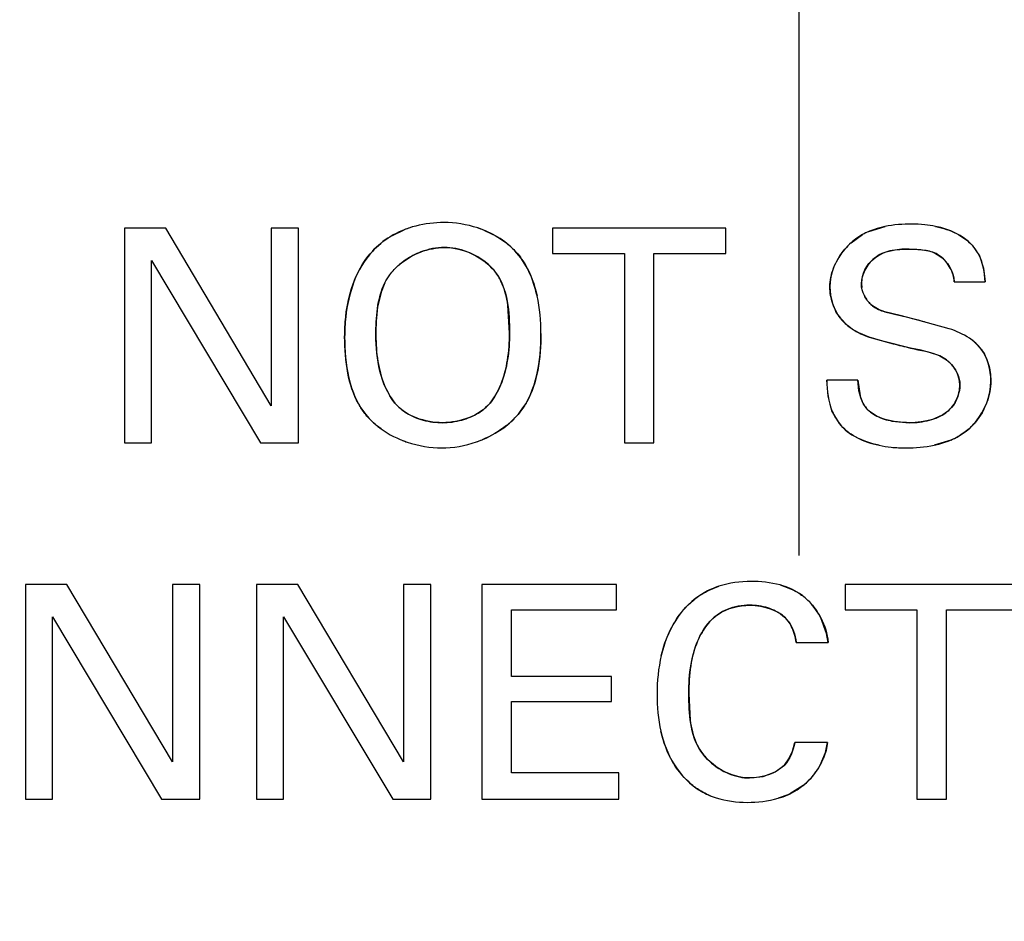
# Model space of a CAD drawing. Header units: inches. Extents: x 0 to 34, y 0 to 22.
# Tile 80 of 117: x 15.756 to 15.952, y 15.374 to 15.553. Entities that reach past the tile are written whole.
import ezdxf

# ---------------------------------------------------------------- set-up
doc = ezdxf.new("R2010")
doc.units = ezdxf.units.IN
doc.header["$LTSCALE"] = 1.87
doc.header["$MEASUREMENT"] = 0
doc.linetypes.add('CENTER', pattern=[0.6, 0.375, -0.075, 0.075, -0.075])
doc.layers.get('0').update_dxf_attribs({"linetype": 'CONTINUOUS'})
doc.layers.add('DEFAULT_1', color=7, linetype='CENTER')
doc.layers.add('DIMENSIONS', color=7, linetype='CONTINUOUS')
doc.styles.get("Standard").update_dxf_attribs({"font": 'txt', "width": 0.8})
doc.dimstyles.new('DIMSTYLE_1', dxfattribs={"dimtxt": 0.125, "dimasz": 0.18, "dimexe": 0.125, "dimexo": 0.0625, "dimgap": 0.03125, "dimtad": 0, "dimtih": 1, "dimtoh": 1, "dimdsep": 46, "dimtxsty": 'STANDARD', "dimblk": '_FILLED', "dimblk1": '_FILLED', "dimblk2": '_FILLED', "dimcen": 0.09, "dimazin": 2, "dimtp": 0.001, "dimtm": 0.001, "dimtfac": 1, "dimtofl": 0, "dimtmove": 0, "dimatfit": 3, "dimldrblk": '_FILLED', "dimfxl": 1, "dimtolj": 1, "dimarcsym": 0})

# ---------------------------------------------------------------- blocks, each defined once
blk = doc.blocks.new('*D12')
at = {"layer": 'DIMENSIONS', "color": 2, "linetype": 'CONTINUOUS'}
blk.add_line((16.9031646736, 15.7614944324), (14.5744278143, 15.7614944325), dxfattribs=at)
at = {"layer": 'DIMENSIONS', "color": 2, "linetype": 'CONTINUOUS', "insert": (14.5119278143, 15.8239944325), "char_height": 0.125, "width": 1.325, "attachment_point": 3, "rotation": 359.9999999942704, "line_spacing_factor": 0.9}
blk.add_mtext('41.46{\\ftxt.shx;\\W1.000000;\\H0.125000; }[1.632]', dxfattribs=at)
blk = doc.blocks.new('_FILLED')
at = {"color": 0, "linetype": 'BYBLOCK'}
blk.add_solid([(0, 0), (-1, 0.1736111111), (-1, -0.1736111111)], dxfattribs=at)
blk = doc.blocks.new('*D20')
at = {"layer": 'DIMENSIONS', "color": 2, "linetype": 'CONTINUOUS'}
blk.add_line((22.2755623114, 14.1661833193), (22.2755623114, 13.4267182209), dxfattribs=at)
at = {"layer": 'DIMENSIONS', "color": 2, "linetype": 'CONTINUOUS', "insert": (22.2130623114, 13.3642182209), "char_height": 0.125, "width": 1.425, "attachment_point": 3, "rotation": 90, "line_spacing_factor": 0.9}
blk.add_mtext('178.15{\\ftxt.shx;\\W1.000000;\\H0.125000; }[7.014]', dxfattribs=at)
blk = doc.blocks.new('*D22')
at = {"layer": 'DIMENSIONS', "color": 2, "linetype": 'CONTINUOUS'}
blk.add_line((17.2596804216, 15.3672149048), (17.2596804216, 13.4267193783), dxfattribs=at)
at = {"layer": 'DIMENSIONS', "color": 2, "linetype": 'CONTINUOUS', "insert": (17.1971804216, 13.3642193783), "char_height": 0.125, "width": 1.325, "attachment_point": 3, "rotation": 90, "line_spacing_factor": 0.9}
blk.add_mtext('50.74{\\ftxt.shx;\\W1.000000;\\H0.125000; }[1.998]', dxfattribs=at)

msp = doc.modelspace()

# ---------------------------------------------------------------- linework, layer by layer
at = {"color": 7, "linetype": 'CONTINUOUS'}
for p, q in [((15.7768669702, 15.5116611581), (15.7768669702, 15.4689778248)), ((15.7850864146, 15.5116611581), (15.7768669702, 15.5116611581)), ((15.8060766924, 15.4763556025), (15.7850864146, 15.5116611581)), ((15.8060766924, 15.5116611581), (15.8060766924, 15.4763556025)), ((15.8115155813, 15.5116611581), (15.8060766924, 15.5116611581)), ((15.8115155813, 15.4689778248), (15.8115155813, 15.5116611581)), ((15.8619850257, 15.5116611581), (15.8619850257, 15.5066292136)), ((15.896455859, 15.5116611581), (15.8619850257, 15.5116611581)), ((15.896455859, 15.5066292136), (15.896455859, 15.5116611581)), ((15.8619850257, 15.5066292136), (15.876293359, 15.5066292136)), ((15.876293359, 15.5066292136), (15.876293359, 15.4689778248)), ((15.8821461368, 15.4689778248), (15.8821461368, 15.5066292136)), ((15.8821461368, 15.5066292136), (15.896455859, 15.5066292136)), ((15.7822516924, 15.4689778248), (15.7822516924, 15.5052181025)), ((15.7822516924, 15.5052181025), (15.8039461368, 15.4689778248)), ((15.9418391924, 15.5010139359), (15.9479891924, 15.5010139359)), ((15.9310766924, 15.4942861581), (15.9280637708, 15.4950261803)), ((15.9345739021, 15.4933885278), (15.9310766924, 15.4942861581)), ((15.9408088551, 15.4916791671), (15.9345739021, 15.4933885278)), ((15.9249527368, 15.4899850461), (15.9296829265, 15.4886933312)), ((15.922680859, 15.4814556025), (15.9165294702, 15.4814556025)), ((15.7768669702, 15.4689778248), (15.7822516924, 15.4689778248)), ((15.8039461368, 15.4689778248), (15.8115155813, 15.4689778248)), ((15.876293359, 15.4689778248), (15.8821461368, 15.4689778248)), ((15.7572072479, 15.4408333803), (15.7572072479, 15.3981486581)), ((15.7654266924, 15.4408333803), (15.7572072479, 15.4408333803)), ((15.7864155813, 15.4055278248), (15.7654266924, 15.4408333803)), ((15.7864155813, 15.4408333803), (15.7864155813, 15.4055278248)), ((15.7918544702, 15.4408333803), (15.7864155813, 15.4408333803)), ((15.7918544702, 15.3981486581), (15.7918544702, 15.4408333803)), ((15.8031336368, 15.4408333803), (15.8031336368, 15.3981486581)), ((15.8113516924, 15.4408333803), (15.8031336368, 15.4408333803)), ((15.8323419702, 15.4055278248), (15.8113516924, 15.4408333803)), ((15.8323419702, 15.4408333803), (15.8323419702, 15.4055278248)), ((15.837780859, 15.4408333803), (15.8323419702, 15.4408333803)), ((15.837780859, 15.3981486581), (15.837780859, 15.4408333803)), ((15.8479391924, 15.4408333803), (15.8479391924, 15.3981486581)), ((15.8747197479, 15.4408333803), (15.8479391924, 15.4408333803)), ((15.8747197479, 15.4358014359), (15.8747197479, 15.4408333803)), ((15.9201239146, 15.4408333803), (15.9201239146, 15.4358014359)), ((15.9545947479, 15.4408333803), (15.9201239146, 15.4408333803)), ((15.8538461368, 15.4225083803), (15.8538461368, 15.4358014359)), ((15.8538461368, 15.4358014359), (15.8747197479, 15.4358014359)), ((15.9201239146, 15.4358014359), (15.9344336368, 15.4358014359)), ((15.9344336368, 15.4358014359), (15.9344336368, 15.3981486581)), ((15.9402864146, 15.3981486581), (15.9402864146, 15.4358014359)), ((15.9402864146, 15.4358014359), (15.9545947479, 15.4358014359)), ((15.7625919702, 15.3981486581), (15.7625919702, 15.4343903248)), ((15.7625919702, 15.4343903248), (15.7842864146, 15.3981486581)), ((15.8085169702, 15.3981486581), (15.8085169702, 15.4343903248)), ((15.8085169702, 15.4343903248), (15.8302128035, 15.3981486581)), ((15.9164739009, 15.4310932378), (15.9152996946, 15.4341981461)), ((15.9104322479, 15.4293042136), (15.9167600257, 15.4293042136)), ((15.9167600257, 15.4293042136), (15.9164739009, 15.4310932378)), ((15.8737169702, 15.4225083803), (15.8538461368, 15.4225083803)), ((15.8737169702, 15.4175444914), (15.8737169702, 15.4225083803)), ((15.8538461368, 15.4033444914), (15.8538461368, 15.4175444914)), ((15.8538461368, 15.4175444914), (15.8737169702, 15.4175444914)), ((15.9166378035, 15.4093792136), (15.9101350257, 15.4093792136)), ((15.9162432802, 15.4074096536), (15.9166378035, 15.4093792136)), ((15.9151844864, 15.4048864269), (15.9162432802, 15.4074096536)), ((15.8751947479, 15.4033444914), (15.8538461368, 15.4033444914)), ((15.8751947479, 15.3981486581), (15.8751947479, 15.4033444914)), ((15.9105907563, 15.399964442), (15.912333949, 15.4012888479)), ((15.7572072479, 15.3981486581), (15.7625919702, 15.3981486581)), ((15.7842864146, 15.3981486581), (15.7918544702, 15.3981486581)), ((15.8031336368, 15.3981486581), (15.8085169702, 15.3981486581)), ((15.8302128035, 15.3981486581), (15.837780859, 15.3981486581)), ((15.8479391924, 15.3981486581), (15.8751947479, 15.3981486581)), ((15.9344336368, 15.3981486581), (15.9402864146, 15.3981486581))]:
    msp.add_line(p, q, dxfattribs=at)
at = {"color": 40, "linetype": 'CONTINUOUS'}
for p, q in [((15.9248757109, 15.5110100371), (15.928082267, 15.5119972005)), ((15.8300220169, 15.5101564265), (15.8325046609, 15.5113522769)), ((15.9213407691, 15.5087809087), (15.923592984, 15.5103830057)), ((15.9362815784, 15.5072537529), (15.9328530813, 15.5075236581)), ((15.9453850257, 15.5082833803), (15.9468389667, 15.5061685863)), ((15.8342249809, 15.5062413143), (15.8315481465, 15.5044562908)), ((15.9468389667, 15.5061685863), (15.9476408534, 15.5037445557)), ((15.9476408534, 15.5037445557), (15.9479891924, 15.5010139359)), ((15.8286523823, 15.5007740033), (15.8279183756, 15.4989660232)), ((15.9233919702, 15.5006069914), (15.9234488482, 15.4998788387)), ((15.8279183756, 15.4989660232), (15.8272219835, 15.4959660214)), ((15.8534253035, 15.490787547), (15.853105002, 15.4963299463)), ((15.9280674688, 15.495025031), (15.929690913, 15.4946011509)), ((15.929690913, 15.4946011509), (15.9310766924, 15.4942861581)), ((15.9205912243, 15.4923385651), (15.9192026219, 15.4937616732)), ((15.9215544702, 15.4916139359), (15.9205912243, 15.4923385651)), ((15.9229042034, 15.49083067), (15.9215544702, 15.4916139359)), ((15.9249515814, 15.4899854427), (15.9229042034, 15.49083067)), ((15.9276690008, 15.4891964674), (15.9249515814, 15.4899854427)), ((15.9331447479, 15.4878306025), (15.9276690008, 15.4891964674)), ((15.946027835, 15.4888807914), (15.947178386, 15.4876219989)), ((15.935233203, 15.4873773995), (15.9331447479, 15.4878306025)), ((15.9362216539, 15.4871629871), (15.935233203, 15.4873773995)), ((15.9389765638, 15.4862627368), (15.9367481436, 15.4870353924)), ((15.9428495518, 15.4816371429), (15.9425035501, 15.4826895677)), ((15.9167526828, 15.478249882), (15.9165294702, 15.4814556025)), ((15.922680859, 15.4814556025), (15.9231289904, 15.4783609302)), ((15.9429641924, 15.4806139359), (15.9428495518, 15.4816371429)), ((15.9175249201, 15.4753779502), (15.9167526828, 15.478249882)), ((15.9190114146, 15.4728153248), (15.9175249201, 15.4753779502)), ((15.8279031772, 15.4717586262), (15.827002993, 15.472448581)), ((15.9294660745, 15.4733093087), (15.932968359, 15.4729917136)), ((15.9411623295, 15.4695402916), (15.9378489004, 15.4685180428)), ((15.8931232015, 15.4397040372), (15.8950596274, 15.440466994)), ((15.907229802, 15.440716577), (15.9093178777, 15.439969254)), ((15.8890836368, 15.4190639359), (15.8893483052, 15.4138288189)), ((15.9089872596, 15.4061303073), (15.9096879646, 15.4076611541)), ((15.9096879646, 15.4076611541), (15.9101350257, 15.4093792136)), ((15.9080655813, 15.4048764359), (15.9089872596, 15.4061303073)), ((15.9062521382, 15.4035362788), (15.9080655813, 15.4048764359)), ((15.9011489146, 15.4023403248), (15.903875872, 15.4026567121)), ((15.903875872, 15.4026567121), (15.9062521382, 15.4035362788)), ((15.9117899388, 15.4008243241), (15.9091803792, 15.3991879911)), ((15.9087831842, 15.3990062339), (15.9068305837, 15.3983009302))]:
    msp.add_line(p, q, dxfattribs=at)
for centre, radius, start, end in [((15.8397409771, 15.4927776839), 0.0199343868, 104.3884773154, 111.2849634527), ((15.8405835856, 15.4918632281), 0.0208842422, 68.2785763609, 71.7725125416), ((15.9302563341, 15.4983772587), 0.0137309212, 113.0703939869, 119.0308601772), ((15.930128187, 15.4989729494), 0.0131687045, 131.8586754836, 139.6301778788), ((15.8409863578, 15.4931061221), 0.0147732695, 110.4486503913, 117.2372717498), ((15.4440430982, 13.5897721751), 1.9658014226, 75.5088423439, 75.6554020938), ((15.9395226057, 15.4816543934), 0.0097231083, 48.006344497, 56.7251390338), ((15.9308947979, 15.4640329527), 0.0237354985, 75.7231636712, 77.0308900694), ((15.8373312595, 15.4844484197), 0.0159059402, 208.772087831, 210.323299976), ((15.8421750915, 15.4858551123), 0.0171550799, 308.5246526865, 313.3919920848), ((15.9365054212, 15.4810441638), 0.0124248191, 315.7147510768, 320.2752420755), ((15.8400418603, 15.489584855), 0.0216030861, 248.6199232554, 251.1890102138), ((15.8396570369, 15.4898893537), 0.0219312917, 289.1462333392, 292.3404184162), ((15.9355120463, 15.4829702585), 0.0145701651, 292.8175632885, 298.9838900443), ((15.9040374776, 15.4286838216), 0.0124885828, 44.3470458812, 50.8646857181), ((15.9037333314, 15.4111959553), 0.0130743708, 331.1252818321, 337.9507587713), ((15.9030144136, 15.4115998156), 0.0138989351, 313.8586430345, 331.0985324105), ((15.9033840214, 15.4112199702), 0.013368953, 308.9589969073, 313.844421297), ((15.8992732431, 15.4134371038), 0.015776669, 246.3522258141, 252.4333814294), ((15.902992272, 15.4121860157), 0.0143958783, 293.719652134, 295.4582124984)]:
    msp.add_arc(centre, radius, start, end, dxfattribs=at)
at = {"color": 7, "linetype": 'CONTINUOUS'}
for centre, radius, start, end in [((16.1743863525, 16.4632237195), 1.0047831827, 255.9045177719, 256.1079591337), ((15.8374972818, 15.485207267), 0.0165200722, 227.0933742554, 234.4963791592), ((15.9030249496, 15.4115929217), 0.0138863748, 312.0955736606, 331.1214206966)]:
    msp.add_arc(centre, radius, start, end, dxfattribs=at)
for points, knots in [([(15.8347793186, 15.5120847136), (15.8329879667, 15.5116224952), (15.8298111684, 15.510336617), (15.8272031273, 15.5081716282), (15.8261641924, 15.507050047)], [0, 0, 0, 0, 0.5432227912, 1, 1, 1, 1]), ([(15.8589108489, 15.4982083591), (15.8581505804, 15.5015788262), (15.8555871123, 15.5074991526), (15.8499205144, 15.5107765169), (15.8471088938, 15.5117018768)], [0, 0, 0, 0, 0.5388262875, 1, 1, 1, 1]), ([(15.928074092, 15.5119955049), (15.9259787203, 15.5115604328), (15.9230599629, 15.5104443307), (15.9207322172, 15.5082519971), (15.9200901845, 15.5074966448)], [0, 0, 0, 0, 0.689475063, 1, 1, 1, 1]), ([(15.9381382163, 15.5120156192), (15.9374167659, 15.5121680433), (15.9358087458, 15.5124162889), (15.934247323, 15.5124889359), (15.9333822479, 15.5124889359)], [0, 0, 0, 0, 0.4515423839, 1, 1, 1, 1]), ([(15.8404725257, 15.5078222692), (15.8442225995, 15.5078222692), (15.8528798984, 15.5038398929), (15.8534253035, 15.4949461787), (15.8534253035, 15.490787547)], [0, 0, 0, 0, 0.4741703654, 1, 1, 1, 1]), ([(15.9233919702, 15.5006069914), (15.9233919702, 15.5024887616), (15.9257201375, 15.506953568), (15.9304553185, 15.5075236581), (15.9328530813, 15.5075236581)], [0, 0, 0, 0, 0.4397139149, 1, 1, 1, 1]), ([(15.9328530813, 15.5075236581), (15.9348821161, 15.5075236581), (15.9392975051, 15.5072573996), (15.9417258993, 15.5030310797), (15.9418391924, 15.5010139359)], [0, 0, 0, 0, 0.5010757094, 1, 1, 1, 1]), ([(15.9479891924, 15.5010139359), (15.947866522, 15.5028173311), (15.9474764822, 15.5055235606), (15.9459282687, 15.5076859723), (15.9453850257, 15.5082833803)], [0, 0, 0, 0, 0.6912196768, 1, 1, 1, 1]), ([(15.8261641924, 15.507050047), (15.8229739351, 15.5036151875), (15.8209220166, 15.49733726), (15.8206641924, 15.4913610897), (15.8206641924, 15.4900278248)], [0, 0, 0, 0, 0.7785686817, 1, 1, 1, 1]), ([(15.8286569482, 15.500783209), (15.8289332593, 15.5013397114), (15.8297274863, 15.5026744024), (15.830820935, 15.5038377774), (15.8315545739, 15.5044617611)], [0, 0, 0, 0, 0.400628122, 1, 1, 1, 1]), ([(15.9280637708, 15.4950261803), (15.9270387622, 15.4953448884), (15.9254141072, 15.4960753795), (15.9242951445, 15.4975842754), (15.9239669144, 15.4982539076)], [0, 0, 0, 0, 0.5952417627, 1, 1, 1, 1]), ([(15.9192046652, 15.4937590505), (15.9192654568, 15.493681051), (15.9199378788, 15.4928482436), (15.9207584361, 15.4921559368), (15.9215544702, 15.4916139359)], [0, 0, 0, 0, 0.0922954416, 1, 1, 1, 1]), ([(15.8206641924, 15.4900278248), (15.8206641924, 15.4847012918), (15.8216034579, 15.4779912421), (15.8257463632, 15.4735765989), (15.8262503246, 15.473106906)], [0, 0, 0, 0, 0.8867506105, 1, 1, 1, 1]), ([(15.8534253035, 15.490787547), (15.8534253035, 15.4872937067), (15.8528339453, 15.4822918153), (15.8504502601, 15.4779606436), (15.849580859, 15.4768986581)], [0, 0, 0, 0, 0.717965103, 1, 1, 1, 1]), ([(15.8538278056, 15.4732649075), (15.854441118, 15.4738327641), (15.8587278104, 15.4784510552), (15.8596919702, 15.4853365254), (15.8596919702, 15.4907333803)], [0, 0, 0, 0, 0.1319514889, 1, 1, 1, 1]), ([(15.9389816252, 15.4862603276), (15.9394403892, 15.4860417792), (15.9408710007, 15.4851992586), (15.9420300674, 15.4837739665), (15.9425051, 15.4826860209)], [0, 0, 0, 0, 0.3077064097, 1, 1, 1, 1]), ([(15.9165294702, 15.4814556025), (15.9165294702, 15.47933782), (15.9168637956, 15.4761869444), (15.9184480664, 15.4735444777), (15.9190114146, 15.4728153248)], [0, 0, 0, 0, 0.6968204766, 1, 1, 1, 1]), ([(15.932968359, 15.4729917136), (15.9298619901, 15.4729917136), (15.9237038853, 15.474112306), (15.9227529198, 15.4796072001), (15.922680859, 15.4814556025)], [0, 0, 0, 0, 0.6267673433, 1, 1, 1, 1]), ([(15.9429641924, 15.4806139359), (15.9429641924, 15.4789811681), (15.9412683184, 15.4741584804), (15.9359199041, 15.4729917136), (15.932968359, 15.4729917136)], [0, 0, 0, 0, 0.3561641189, 1, 1, 1, 1]), ([(15.937849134, 15.4685180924), (15.9404128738, 15.469062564), (15.9434344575, 15.4703097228), (15.9456707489, 15.4726327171), (15.9460669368, 15.4731098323)], [0, 0, 0, 0, 0.8082654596, 1, 1, 1, 1]), ([(15.9268895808, 15.4684984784), (15.9276917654, 15.468328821), (15.9295179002, 15.4680495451), (15.9312659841, 15.4679736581), (15.932255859, 15.4679736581)], [0, 0, 0, 0, 0.441751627, 1, 1, 1, 1]), ([(15.8950475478, 15.4404630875), (15.8940268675, 15.4401325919), (15.8905640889, 15.4386433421), (15.8860511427, 15.4340227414), (15.8841716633, 15.4291331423), (15.8835980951, 15.4266937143)], [0, 0, 0, 0, 0.1713138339, 0.6019624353, 1, 1, 1, 1]), ([(15.9152996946, 15.4341981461), (15.9142912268, 15.436117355), (15.9118424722, 15.4389631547), (15.9085896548, 15.4403419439), (15.9072235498, 15.4407183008)], [0, 0, 0, 0, 0.5981522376, 1, 1, 1, 1]), ([(15.8890836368, 15.4190639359), (15.8890836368, 15.4229609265), (15.8896956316, 15.4290198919), (15.8947543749, 15.4356693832), (15.8990509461, 15.4366958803), (15.9012100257, 15.4366958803)], [0, 0, 0, 0, 0.4890667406, 0.7290385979, 1, 1, 1, 1]), ([(15.9012100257, 15.4366958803), (15.9039525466, 15.4366958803), (15.9089121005, 15.4351773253), (15.9101919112, 15.4308010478), (15.9104322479, 15.4293042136)], [0, 0, 0, 0, 0.6440069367, 1, 1, 1, 1]), ([(15.9011489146, 15.4023403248), (15.8974584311, 15.4023403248), (15.8894379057, 15.4069248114), (15.8890836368, 15.4151913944), (15.8890836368, 15.4190639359)], [0, 0, 0, 0, 0.4879639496, 1, 1, 1, 1]), ([(15.8835313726, 15.4116219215), (15.8840512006, 15.4093382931), (15.8857830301, 15.4046791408), (15.8900843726, 15.4001787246), (15.8934786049, 15.3987239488), (15.8945177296, 15.398394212)], [0, 0, 0, 0, 0.3871211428, 0.8191016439, 1, 1, 1, 1])]:
    msp.add_open_spline(points, degree=3, knots=knots, dxfattribs=at)
for points in [[(15.8404114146, 15.5127861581), (15.8385388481, 15.5127861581), (15.8366242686, 15.5125607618), (15.8347793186, 15.5120847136)], [(15.8471088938, 15.5117018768), (15.8449239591, 15.5124209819), (15.8426192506, 15.5127861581), (15.8404114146, 15.5127861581)], [(15.9333822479, 15.5124889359), (15.9316318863, 15.5124889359), (15.9298240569, 15.5123588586), (15.928074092, 15.5119955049)], [(15.9453850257, 15.5082833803), (15.9435533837, 15.5102751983), (15.9408792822, 15.5114365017), (15.9381382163, 15.5120156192)], [(15.8315545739, 15.5044617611), (15.8340147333, 15.5065542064), (15.8373548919, 15.5078222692), (15.8404725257, 15.5078222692)], [(15.9200901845, 15.5074966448), (15.9182859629, 15.5053739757), (15.9171197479, 15.5026623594), (15.9171197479, 15.5000097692)], [(15.8268753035, 15.4903806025), (15.8268753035, 15.493862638), (15.8271086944, 15.4976649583), (15.8286569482, 15.500783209)], [(15.9171197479, 15.5000097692), (15.9171197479, 15.4978184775), (15.9178442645, 15.4955045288), (15.9192046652, 15.4937590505)], [(15.9239669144, 15.4982539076), (15.9236026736, 15.4989970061), (15.9233919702, 15.4998126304), (15.9233919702, 15.5006069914)], [(15.8596919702, 15.4907333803), (15.8596919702, 15.4931677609), (15.859468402, 15.4957365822), (15.8589108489, 15.4982083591)], [(15.8306600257, 15.4768986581), (15.8277271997, 15.4805299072), (15.8268753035, 15.4857129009), (15.8268753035, 15.4903806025)], [(15.9215544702, 15.4916139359), (15.9225996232, 15.4909087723), (15.9237524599, 15.4903970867), (15.9249527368, 15.4899850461)], [(15.9448572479, 15.4897833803), (15.9436127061, 15.4906105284), (15.9422365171, 15.4912007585), (15.9408088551, 15.4916791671)], [(15.9471773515, 15.4876233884), (15.9465417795, 15.4884769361), (15.945740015, 15.4892028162), (15.9448572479, 15.4897833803)], [(15.9331447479, 15.4878306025), (15.9350873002, 15.4873497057), (15.9371778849, 15.487119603), (15.9389816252, 15.4862603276)], [(15.9491086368, 15.4812653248), (15.9491086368, 15.4834807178), (15.9485100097, 15.4858336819), (15.9471773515, 15.4876233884)], [(15.9425051, 15.4826860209), (15.9427960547, 15.4820196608), (15.9429641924, 15.4813153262), (15.9429641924, 15.4806139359)], [(15.9460669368, 15.4731098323), (15.9479596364, 15.4753891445), (15.9491086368, 15.4783923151), (15.9491086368, 15.4812653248)], [(15.8401197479, 15.4729917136), (15.8367081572, 15.4729917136), (15.8327976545, 15.474239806), (15.8306600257, 15.4768986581)], [(15.849580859, 15.4768986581), (15.8473872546, 15.4742852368), (15.8435317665, 15.4729917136), (15.8401197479, 15.4729917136)], [(15.8468518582, 15.4691718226), (15.84944145, 15.470071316), (15.8518760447, 15.4714578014), (15.8538278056, 15.4732649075)], [(15.9190114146, 15.4728153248), (15.9208448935, 15.4704620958), (15.923834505, 15.4691446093), (15.9268895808, 15.4684984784)], [(15.8279031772, 15.4717586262), (15.829461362, 15.4706439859), (15.8312321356, 15.469762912), (15.8330857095, 15.4691323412)], [(15.8330857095, 15.4691323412), (15.8353270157, 15.468369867), (15.837689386, 15.4679736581), (15.839943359, 15.4679736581)], [(15.839943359, 15.4679736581), (15.8422191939, 15.4679736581), (15.8445944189, 15.4683877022), (15.8468518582, 15.4691718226)], [(15.932255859, 15.4679736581), (15.9340854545, 15.4679736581), (15.9359989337, 15.468125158), (15.937849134, 15.4685180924)], [(15.9014475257, 15.4414167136), (15.8993090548, 15.4414167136), (15.8971066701, 15.4411298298), (15.8950475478, 15.4404630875)], [(15.9072235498, 15.4407183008), (15.9053482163, 15.4412349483), (15.9033617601, 15.4414167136), (15.9014475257, 15.4414167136)], [(15.8835980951, 15.4266937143), (15.8830053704, 15.4241728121), (15.8827641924, 15.4215549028), (15.8827641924, 15.4190097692)], [(15.8827641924, 15.4190097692), (15.8827641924, 15.4165633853), (15.8829794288, 15.4140466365), (15.8835313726, 15.4116219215)], [(15.9101350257, 15.4093792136), (15.9098488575, 15.407752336), (15.9091907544, 15.4060858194), (15.9080655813, 15.4048764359)], [(15.9080655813, 15.4048764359), (15.9063546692, 15.4031148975), (15.9036045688, 15.4023403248), (15.9011489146, 15.4023403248)], [(15.9068370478, 15.3983028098), (15.9081569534, 15.3986868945), (15.9094259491, 15.3992276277), (15.9105907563, 15.399964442)], [(15.8945177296, 15.398394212), (15.8965006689, 15.3977649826), (15.8986193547, 15.3974986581), (15.9006739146, 15.3974986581)], [(15.9006739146, 15.3974986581), (15.9027216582, 15.3974986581), (15.9048377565, 15.3977210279), (15.9068370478, 15.3983028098)]]:
    msp.add_open_spline(points, degree=3, dxfattribs=at)
at = {"color": 40, "linetype": 'CONTINUOUS'}
for points in [[(15.8471088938, 15.5117018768), (15.8471112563, 15.5117010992), (15.8471136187, 15.5117003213), (15.8471159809, 15.5116995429)], [(15.9381397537, 15.5120152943), (15.9395849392, 15.5117098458), (15.9410114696, 15.5112425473), (15.942305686, 15.5105770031)], [(15.8483127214, 15.5112645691), (15.8498643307, 15.5106460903), (15.8513312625, 15.5098414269), (15.8526301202, 15.5088549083)], [(15.942305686, 15.5105770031), (15.9434657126, 15.5099804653), (15.9445194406, 15.5092246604), (15.9453850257, 15.5082833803)], [(15.8404725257, 15.5078222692), (15.8389333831, 15.5078222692), (15.8373400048, 15.5075132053), (15.8358250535, 15.506948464)], [(15.844981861, 15.5069741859), (15.8435141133, 15.5075230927), (15.8419652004, 15.5078222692), (15.8404725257, 15.5078222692)], [(15.9178442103, 15.5037386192), (15.9183642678, 15.5050942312), (15.9191406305, 15.5063808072), (15.9200952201, 15.5075025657)], [(15.9328530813, 15.5075236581), (15.93160979, 15.5075236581), (15.9302978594, 15.5074377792), (15.9290582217, 15.5071401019)], [(15.8231647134, 15.5025424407), (15.8239487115, 15.5041974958), (15.8249389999, 15.505730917), (15.8261641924, 15.507050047)], [(15.8490187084, 15.5046152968), (15.8478476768, 15.5056200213), (15.8464556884, 15.5064230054), (15.844981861, 15.5069741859)], [(15.9290582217, 15.5071401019), (15.9279528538, 15.5068746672), (15.9269049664, 15.5064408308), (15.9260144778, 15.5057493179)], [(15.941047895, 15.5037442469), (15.9405685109, 15.5046481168), (15.939898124, 15.5054583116), (15.9391044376, 15.5060540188)], [(15.8565427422, 15.5044277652), (15.8576510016, 15.5025400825), (15.8584145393, 15.5004104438), (15.8589119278, 15.4982035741)], [(15.9171197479, 15.5000097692), (15.9171197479, 15.5012622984), (15.9173797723, 15.5025279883), (15.9178442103, 15.5037386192)], [(15.9418391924, 15.5010139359), (15.9417872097, 15.5019394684), (15.9415040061, 15.5028842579), (15.941047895, 15.5037442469)], [(15.8212737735, 15.4966901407), (15.8216747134, 15.4987064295), (15.8222918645, 15.5006998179), (15.8231647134, 15.5025424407)], [(15.9240625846, 15.5033314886), (15.9236373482, 15.502469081), (15.9233919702, 15.5015282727), (15.9233919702, 15.5006069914)], [(15.8286569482, 15.500783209), (15.828655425, 15.5007801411), (15.828653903, 15.5007770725), (15.8286523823, 15.5007740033)], [(15.853105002, 15.4963299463), (15.8528634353, 15.4980004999), (15.8524471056, 15.4996256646), (15.8517376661, 15.5010919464)], [(15.9176813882, 15.4966291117), (15.9173109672, 15.497725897), (15.9171197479, 15.4988840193), (15.9171197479, 15.5000097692)], [(15.8272219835, 15.4959660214), (15.8269392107, 15.4941124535), (15.8268753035, 15.4922026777), (15.8268753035, 15.4903806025)], [(15.9192026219, 15.4937616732), (15.9185421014, 15.4946098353), (15.9180316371, 15.4955920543), (15.9176813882, 15.4966291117)], [(15.9255947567, 15.4962307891), (15.9263210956, 15.4956695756), (15.9271722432, 15.495303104), (15.9280674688, 15.495025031)], [(15.821289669, 15.4828512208), (15.8208250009, 15.4852264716), (15.8206641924, 15.4876873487), (15.8206641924, 15.4900278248)], [(15.8268753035, 15.4903806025), (15.8268753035, 15.4886798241), (15.826988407, 15.4869106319), (15.8272740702, 15.4851730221)], [(15.8530285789, 15.4854297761), (15.8533150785, 15.4872018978), (15.8534253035, 15.4890073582), (15.8534253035, 15.490787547)], [(15.8596919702, 15.4907333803), (15.8596919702, 15.4883254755), (15.8595253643, 15.4858020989), (15.8590441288, 15.4833664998)], [(15.947178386, 15.4876219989), (15.9478111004, 15.4867719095), (15.9482782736, 15.4857948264), (15.9485943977, 15.4847658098)], [(15.8272740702, 15.4851730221), (15.8275354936, 15.483582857), (15.8279414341, 15.4820191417), (15.8285374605, 15.4805585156)], [(15.8517590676, 15.4807196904), (15.8523613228, 15.4822326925), (15.8527679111, 15.4838174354), (15.8530285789, 15.4854297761)], [(15.9425035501, 15.4826895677), (15.9421787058, 15.483432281), (15.9417013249, 15.4841277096), (15.9411341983, 15.4847191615)], [(15.9485943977, 15.4847658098), (15.9489437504, 15.4836286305), (15.9491086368, 15.4824280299), (15.9491086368, 15.4812653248)], [(15.8233890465, 15.4767924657), (15.8223731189, 15.4786422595), (15.8217081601, 15.4807120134), (15.821289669, 15.4828512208)], [(15.8590441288, 15.4833664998), (15.8586121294, 15.4811800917), (15.8579265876, 15.4790644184), (15.8568804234, 15.4771665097)], [(15.8285374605, 15.4805585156), (15.8290775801, 15.4792348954), (15.8297737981, 15.4779959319), (15.8306600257, 15.4768986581)], [(15.9422115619, 15.4774201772), (15.9426997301, 15.4784159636), (15.9429641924, 15.4795335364), (15.9429641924, 15.4806139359)], [(15.9491086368, 15.4812653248), (15.9491086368, 15.4798536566), (15.9488312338, 15.4784105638), (15.9483245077, 15.4770373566)], [(15.8306600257, 15.4768986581), (15.8313018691, 15.4761003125), (15.8321035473, 15.475429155), (15.8330035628, 15.4748807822)], [(15.8472084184, 15.4748983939), (15.84811134, 15.4754462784), (15.8489212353, 15.4761127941), (15.849580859, 15.4768986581)], [(15.9483245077, 15.4770373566), (15.9477989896, 15.4756132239), (15.947026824, 15.4742642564), (15.9460616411, 15.4731034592)], [(15.8330035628, 15.4748807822), (15.8339984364, 15.4742746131), (15.8351134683, 15.4738184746), (15.8362655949, 15.4735064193)], [(15.8439566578, 15.4735171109), (15.8451025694, 15.4738337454), (15.8462121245, 15.4742938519), (15.8472084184, 15.4748983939)], [(15.926452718, 15.4742923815), (15.9273681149, 15.4738304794), (15.9284040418, 15.4735142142), (15.9294660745, 15.4733093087)], [(15.9369500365, 15.4734852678), (15.9381085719, 15.4737951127), (15.9392097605, 15.4742669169), (15.9401379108, 15.4749447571)], [(15.8362655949, 15.4735064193), (15.8375424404, 15.4731605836), (15.8388648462, 15.4729917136), (15.8401197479, 15.4729917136)], [(15.8401197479, 15.4729917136), (15.8413736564, 15.4729917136), (15.8426874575, 15.4731664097), (15.8439566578, 15.4735171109)], [(15.8528601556, 15.4724340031), (15.8514080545, 15.4712766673), (15.8497494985, 15.4703260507), (15.8479933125, 15.4696041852)], [(15.9222399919, 15.470151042), (15.9209846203, 15.4708365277), (15.9198709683, 15.4717121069), (15.9190114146, 15.4728153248)], [(15.932968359, 15.4729917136), (15.9342574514, 15.4729917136), (15.9356403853, 15.4731350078), (15.9369500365, 15.4734852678)], [(15.8330857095, 15.4691323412), (15.8330824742, 15.4691334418), (15.8330792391, 15.4691345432), (15.8330760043, 15.4691356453)], [(15.926886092, 15.4684992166), (15.9252644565, 15.46884246), (15.923661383, 15.4693749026), (15.9222399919, 15.470151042)], [(15.9268895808, 15.4684984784), (15.9268884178, 15.4684987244), (15.9268872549, 15.4684989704), (15.926886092, 15.4684992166)], [(15.9072235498, 15.4407183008), (15.907225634, 15.4407177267), (15.9072277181, 15.440717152), (15.907229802, 15.440716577)], [(15.9129683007, 15.4374133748), (15.9138929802, 15.4364686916), (15.9146843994, 15.4353707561), (15.9153034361, 15.4341910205)], [(15.9012100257, 15.4366958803), (15.8996848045, 15.4366958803), (15.8980999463, 15.4364242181), (15.8966673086, 15.4358377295)], [(15.9048118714, 15.4361461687), (15.9036314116, 15.4365180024), (15.9023796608, 15.4366958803), (15.9012100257, 15.4366958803)], [(15.9076795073, 15.4346863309), (15.9068513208, 15.4353332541), (15.9058596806, 15.4358161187), (15.9048118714, 15.4361461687)], [(15.8836007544, 15.4267050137), (15.884130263, 15.4289528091), (15.8849394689, 15.4311232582), (15.8861066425, 15.4330959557)], [(15.9153034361, 15.4341910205), (15.9161127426, 15.4326486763), (15.9166274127, 15.4309665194), (15.9167600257, 15.4293042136)], [(15.9104322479, 15.4293042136), (15.9102625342, 15.4303612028), (15.9099854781, 15.4314486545), (15.9095126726, 15.432417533)], [(15.8908237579, 15.4295503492), (15.8901584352, 15.4279947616), (15.8897327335, 15.426350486), (15.8894690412, 15.4246743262)], [(15.8835980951, 15.4266937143), (15.8835989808, 15.426697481), (15.8835998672, 15.4267012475), (15.8836007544, 15.4267050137)], [(15.8894690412, 15.4246743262), (15.8891769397, 15.4228175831), (15.8890836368, 15.4209217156), (15.8890836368, 15.4190639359)], [(15.8893483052, 15.4138288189), (15.8895548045, 15.4122618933), (15.8899185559, 15.4107308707), (15.8905552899, 15.409319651)], [(15.8858945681, 15.4054747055), (15.8847808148, 15.4073765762), (15.8840212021, 15.4094668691), (15.8835294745, 15.4116302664)], [(15.9166378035, 15.4093792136), (15.9165279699, 15.4083320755), (15.9162565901, 15.4072900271), (15.9158514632, 15.4062877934)], [(15.8931698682, 15.4056910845), (15.8943114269, 15.4046246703), (15.8956742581, 15.4037531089), (15.8971227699, 15.4031664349)], [(15.8971227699, 15.4031664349), (15.8984283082, 15.4026376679), (15.8998034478, 15.4023403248), (15.9011489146, 15.4023403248)], [(15.8945177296, 15.398394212), (15.8945156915, 15.3983948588), (15.8945136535, 15.3983955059), (15.8945116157, 15.3983961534)]]:
    msp.add_open_spline(points, degree=3, dxfattribs=at)
for points, knots in [([(15.8261641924, 15.507050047), (15.8272031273, 15.5081716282), (15.828490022, 15.5092399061), (15.8299153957, 15.5100941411), (15.8300220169, 15.5101564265)], [0, 0, 0, 0, 0.9257119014, 1, 1, 1, 1]), ([(15.8526301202, 15.5088549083), (15.8532972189, 15.5083482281), (15.8547864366, 15.5070218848), (15.855957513, 15.5054245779), (15.8565427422, 15.5044277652)], [0, 0, 0, 0, 0.4181810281, 1, 1, 1, 1]), ([(15.9260144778, 15.5057493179), (15.9259776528, 15.5057207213), (15.9251752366, 15.5050833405), (15.9245059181, 15.5042305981), (15.9240625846, 15.5033314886)], [0, 0, 0, 0, 0.0455572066, 1, 1, 1, 1]), ([(15.9391044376, 15.5060540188), (15.9390074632, 15.5061268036), (15.9381583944, 15.5067246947), (15.9371825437, 15.5070699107), (15.9362815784, 15.5072537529)], [0, 0, 0, 0, 0.1163804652, 1, 1, 1, 1]), ([(15.8517376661, 15.5010919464), (15.851422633, 15.5017430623), (15.8506596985, 15.5030113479), (15.8496113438, 15.5041068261), (15.8490187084, 15.5046152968)], [0, 0, 0, 0, 0.4886801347, 1, 1, 1, 1]), ([(15.9239676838, 15.4982523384), (15.9242958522, 15.4975833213), (15.9248336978, 15.4968582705), (15.9254883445, 15.4963130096), (15.9255947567, 15.4962307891)], [0, 0, 0, 0, 0.8415429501, 1, 1, 1, 1]), ([(15.8206641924, 15.4900278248), (15.8206641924, 15.4913610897), (15.8207590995, 15.4935609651), (15.8210971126, 15.4958017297), (15.8212737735, 15.4966901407)], [0, 0, 0, 0, 0.6015391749, 1, 1, 1, 1]), ([(15.9411341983, 15.4847191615), (15.9408716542, 15.4849929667), (15.940192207, 15.4855994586), (15.9394371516, 15.486043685), (15.9389765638, 15.4862627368)], [0, 0, 0, 0, 0.4147159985, 1, 1, 1, 1]), ([(15.849580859, 15.4768986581), (15.8504502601, 15.4779606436), (15.8511685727, 15.4792658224), (15.8517241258, 15.4806319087), (15.8517590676, 15.4807196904)], [0, 0, 0, 0, 0.9359189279, 1, 1, 1, 1]), ([(15.9231289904, 15.4783609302), (15.9233617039, 15.477537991), (15.9241040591, 15.4758469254), (15.9255507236, 15.4747475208), (15.926452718, 15.4742923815)], [0, 0, 0, 0, 0.4573945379, 1, 1, 1, 1]), ([(15.827002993, 15.472448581), (15.8262084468, 15.4731012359), (15.8249555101, 15.4743458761), (15.8239723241, 15.4757837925), (15.8236014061, 15.4764178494)], [0, 0, 0, 0, 0.5784937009, 1, 1, 1, 1]), ([(15.8568804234, 15.4771665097), (15.85647997, 15.4764400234), (15.8556098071, 15.4751066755), (15.8545227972, 15.4739212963), (15.8539603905, 15.4733890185)], [0, 0, 0, 0, 0.5209285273, 1, 1, 1, 1]), ([(15.9401379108, 15.4749447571), (15.9405628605, 15.4752551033), (15.9413627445, 15.4759826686), (15.9419619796, 15.4769110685), (15.9422115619, 15.4774201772)], [0, 0, 0, 0, 0.4859166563, 1, 1, 1, 1]), ([(15.9454000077, 15.4723687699), (15.9452011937, 15.4721650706), (15.944336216, 15.4713393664), (15.9433618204, 15.4706635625), (15.9425722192, 15.4702249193)], [0, 0, 0, 0, 0.2374024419, 1, 1, 1, 1]), ([(15.8899900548, 15.4377014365), (15.8906564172, 15.4382547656), (15.8916775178, 15.4389696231), (15.8927807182, 15.4395423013), (15.8931232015, 15.4397040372)], [0, 0, 0, 0, 0.6954347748, 1, 1, 1, 1]), ([(15.9093178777, 15.439969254), (15.9099274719, 15.4396942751), (15.9108205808, 15.4392051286), (15.911646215, 15.4385928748), (15.9119196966, 15.438370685)], [0, 0, 0, 0, 0.6582940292, 1, 1, 1, 1]), ([(15.8861066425, 15.4330959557), (15.8862040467, 15.4332605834), (15.887256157, 15.4349799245), (15.8885898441, 15.4365387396), (15.8899900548, 15.4377014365)], [0, 0, 0, 0, 0.0949494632, 1, 1, 1, 1]), ([(15.8966673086, 15.4358377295), (15.8960719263, 15.4355939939), (15.8948001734, 15.4349278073), (15.8937356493, 15.4339746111), (15.8932077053, 15.433387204)], [0, 0, 0, 0, 0.4474864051, 1, 1, 1, 1]), ([(15.8932077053, 15.433387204), (15.8924457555, 15.4325394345), (15.8916051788, 15.4312527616), (15.8909674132, 15.4298862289), (15.8908237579, 15.4295503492)], [0, 0, 0, 0, 0.7572360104, 1, 1, 1, 1]), ([(15.9095126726, 15.432417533), (15.9093159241, 15.4328207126), (15.9088084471, 15.4336626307), (15.9081060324, 15.4343531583), (15.9076795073, 15.4346863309)], [0, 0, 0, 0, 0.4544942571, 1, 1, 1, 1]), ([(15.8905552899, 15.409319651), (15.8908096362, 15.4087559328), (15.8915193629, 15.4074584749), (15.8925181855, 15.4062998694), (15.8931698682, 15.4056910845)], [0, 0, 0, 0, 0.4197453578, 1, 1, 1, 1]), ([(15.88962625, 15.4010348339), (15.888231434, 15.4021893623), (15.8869557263, 15.4037023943), (15.8859579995, 15.4053663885), (15.8858945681, 15.4054747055)], [0, 0, 0, 0, 0.9352727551, 1, 1, 1, 1]), ([(15.8929450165, 15.3989852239), (15.8924636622, 15.3991966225), (15.8912979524, 15.399784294), (15.8902280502, 15.400536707), (15.88962625, 15.4010348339)], [0, 0, 0, 0, 0.4024277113, 1, 1, 1, 1])]:
    msp.add_open_spline(points, degree=3, knots=knots, dxfattribs=at)
at = {"layer": 'DEFAULT_1', "color": 7, "linetype": 'CENTER'}
msp.add_line((15.9109560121, 15.7159150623), (15.9109560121, 15.446577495), dxfattribs=at)

# ---------------------------------------------------------------- dimensions: what is measured, and where the dimension line sits
at = {"layer": 'DIMENSIONS', "color": 2, "linetype": 'CONTINUOUS'}
for feature_location, offset, dtype, origin, picture, middle in [((22.2755623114, 14.1661833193), (0, -0.7394650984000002), 1, (15.2619278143, 17.4682268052), '*D20', (22.2755623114, 12.6517182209)), ((16.9031646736, 15.7614944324), (-2.3287368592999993, 1.000000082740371e-10), 0, (16.9656646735, 14.1291649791), '*D12', (13.8494278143, 15.7614944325)), ((17.2596804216, 15.3672149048), (0, -1.9404955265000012), 1, (15.2619278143, 15.4297149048), '*D22', (17.2596804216, 12.7017193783))]:
    dim = msp.add_ordinate_dim(feature_location=feature_location, offset=offset, dtype=dtype, origin=origin, dimstyle='DIMSTYLE_1', dxfattribs=at)
    dim.commit()
    dim.dimension.update_dxf_attribs({"geometry": picture, "text_midpoint": middle})

doc.saveas('drawing.dxf')
